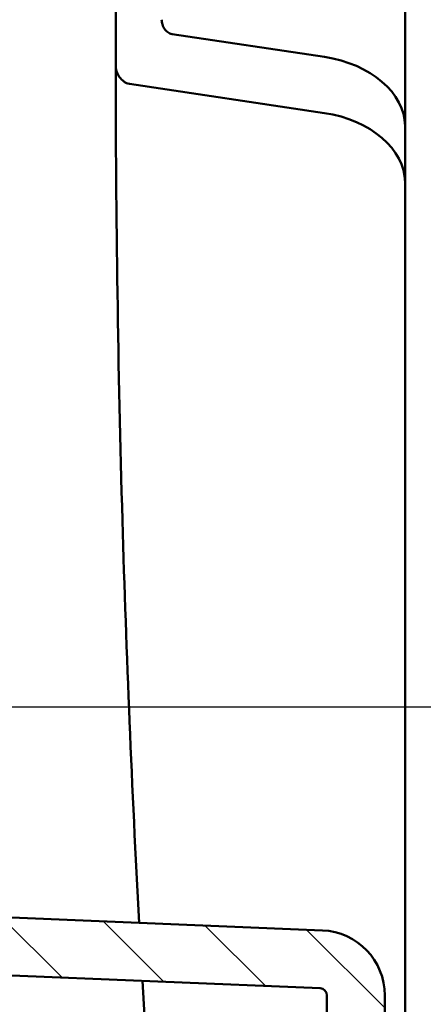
# Model space of a CAD drawing. Header units: inches. Extents: x 0.2 to 50.9, y 0.9 to 32.1.
# Tile 27 of 95: x 28.3 to 29.4, y 19.5 to 22.2. Entities that reach past the tile are written whole.
import ezdxf

# ---------------------------------------------------------------- set-up
doc = ezdxf.new("R2010")
doc.units = ezdxf.units.IN
doc.header["$LTSCALE"] = 1.5
doc.header["$MEASUREMENT"] = 0
for name, color, linetype, lineweight in [('Dimension (ANSI)', 7, 'Continuous', 25), ('Hatch (ANSI)', 7, 'Continuous', 18), ('Visible (ANSI)', 7, 'Continuous', 50)]:
    doc.layers.add(name, color=color, linetype=linetype, lineweight=lineweight)
doc.styles.get("Standard").update_dxf_attribs({"font": 'arial.ttf'})
doc.dimstyles.new('Default (ANSI)', dxfattribs={"dimscale": 1.5, "dimtxt": 0.2, "dimasz": 0.098425, "dimexe": 0.125, "dimexo": 0.0625, "dimgap": 0.031496, "dimtad": 0, "dimtih": 1, "dimtoh": 1, "dimrnd": 1e-08, "dimzin": 0, "dimdsep": 46, "dimtxsty": 'Standard', "dimcen": 0.09, "dimdle": 0.393701, "dimclrd": 256, "dimclre": 256, "dimclrt": 7, "dimadec": 0, "dimazin": 1, "dimtfac": 0.6, "dimtofl": 0, "dimtmove": 0, "dimatfit": 3, "dimfxl": 1, "dimtolj": 1, "dimtzin": 4, "dimlwd": -1, "dimlwe": -1, "dimarcsym": 0})

# ---------------------------------------------------------------- blocks, each defined once
blk = doc.blocks.new('*D66')
at = {"layer": 'Defpoints', "color": 0, "transparency": 16777216}
for p in [(27.9887, 20.3246), (29.2855, 18.555), (31.014, 18.555)]:
    blk.add_point(p, dxfattribs=at)
at = {"layer": 'Dimension (ANSI)', "transparency": 16777216}
for p, q in [((28.0825, 20.3246), (31.2015, 20.3246)), ((31.014, 20.177), (31.014, 19.6377)), ((31.014, 18.7026), (31.014, 19.2419)), ((29.3792, 18.555), (31.2015, 18.555))]:
    blk.add_line(p, q, dxfattribs=at)
for points in [[(30.9893, 20.177), (31.0386, 20.177), (31.014, 20.3246)], [(30.9893, 18.7026), (31.0386, 18.7026), (31.014, 18.555)]]:
    blk.add_solid(points, dxfattribs=at)
at = {"layer": 'Dimension (ANSI)', "color": 7, "transparency": 16777216, "insert": (30.6384, 19.5904), "char_height": 0.3, "attachment_point": 1}
blk.add_mtext('\\A1;1.77', dxfattribs=at)

msp = doc.modelspace()

# ---------------------------------------------------------------- hatches: boundary and pattern name
at = {"layer": 'Hatch (ANSI)'}
h = msp.add_hatch(dxfattribs=at)
h.set_pattern_fill('ANSI31', color=256, scale=1.5, angle=90.0002, style=0)
h.paths.add_polyline_path([(27.9863, 20.6613), (27.9863, 20.5215), (27.9863, 20.5195), (27.9863, 20.4861), (28.0847, 20.4861), (28.1437, 20.4861), (28.1437, 20.6613)])
edge = h.paths.add_edge_path()
edge.add_line((28.0492, 19.9172), (28.0492, 20.051))
edge.add_ellipse((28.0689, 20.051), major_axis=(0, 0.0197), ratio=1, start_angle=0, end_angle=90, ccw=False)
edge.add_line((28.0689, 20.0707), (28.1437, 20.0707))
edge.add_line((28.1437, 20.0707), (28.1437, 20.1672))
edge.add_line((28.1437, 20.1672), (28.0847, 20.1672))
edge.add_line((28.0847, 20.1672), (27.9863, 20.1672))
edge.add_line((27.9863, 20.1672), (27.9863, 20.1298))
edge.add_line((27.9863, 20.1298), (27.9863, 20.0904))
edge.add_ellipse((27.9666, 20.0904), major_axis=(0, -0.0197), ratio=1, start_angle=0, end_angle=90, ccw=False)
edge.add_line((27.9666, 20.0707), (27.9114, 20.0707))
edge.add_ellipse((27.9114, 20.051), major_axis=(-0.0197, 0), ratio=1, start_angle=270, end_angle=360)
edge.add_line((27.8918, 20.051), (27.8918, 19.9172))
edge.add_ellipse((27.9114, 19.9172), major_axis=(0, -0.0197), ratio=1, start_angle=270, end_angle=360)
edge.add_line((27.9114, 19.8975), (27.9666, 19.8975))
edge.add_ellipse((27.9666, 19.8778), major_axis=(0.0197, 0), ratio=1, start_angle=0, end_angle=90, ccw=False)
edge.add_line((27.9863, 19.8778), (27.9863, 19.7754))
edge.add_ellipse((28.1634, 19.7754), major_axis=(0, -0.1772), ratio=1, start_angle=270, end_angle=357.6243)
edge.add_line((28.1561, 19.5984), (29.1091, 19.5589))
edge.add_ellipse((29.1083, 19.5392), major_axis=(0.0197, -0.0008), ratio=1, start_angle=2.3757, end_angle=90, ccw=False)
edge.add_line((29.128, 19.5392), (29.128, 18.9199))
edge.add_line((29.128, 18.9199), (29.128, 18.555))
edge.add_line((29.128, 18.555), (29.1518, 18.555))
edge.add_line((29.1518, 18.555), (29.2855, 18.555))
edge.add_line((29.2855, 18.555), (29.2855, 19.5392))
edge.add_ellipse((29.1083, 19.5392), major_axis=(0, 0.1772), ratio=1, start_angle=270, end_angle=357.6243)
edge.add_line((29.1156, 19.7162), (28.1626, 19.7558))
edge.add_ellipse((28.1634, 19.7754), major_axis=(-0.0197, 0.0008), ratio=1, start_angle=2.3757, end_angle=90, ccw=False)
edge.add_line((28.1437, 19.7754), (28.1437, 19.8975))
edge.add_line((28.1437, 19.8975), (28.0689, 19.8975))
edge.add_ellipse((28.0689, 19.9172), major_axis=(-0.0197, 0), ratio=1, start_angle=0, end_angle=90, ccw=False)

# ---------------------------------------------------------------- linework, layer by layer
at = {"layer": 'Visible (ANSI)'}
for p, q in [((29.3405, 21.9056), (29.3405, 27.2395)), ((28.5531, 22.0714), (28.5531, 25.6207)), ((29.1209, 22.0934), (28.7065, 22.1556)), ((28.5904, 22.0202), (29.1209, 21.9406)), ((29.3405, 21.7528), (29.3405, 21.9056)), ((29.3405, 18.9773), (29.3405, 21.7528)), ((29.1156, 19.7162), (28.1626, 19.7558)), ((28.1561, 19.5984), (29.1091, 19.5589)), ((29.128, 19.5392), (29.128, 18.555)), ((29.2855, 18.555), (29.2855, 19.5392))]:
    msp.add_line(p, q, dxfattribs=at)
for radius in [0.1772, 0.0197]:
    msp.add_arc((29.1083, 19.5392), radius, 0, 87.6243, dxfattribs=at)
for centre, major_axis, start_param, end_param in [((29.0905, 21.9216), (-0.2491, 0.031), 3.227915, 4.676536), ((29.0905, 21.7688), (0.2491, -0.031), 0.086322, 1.534943)]:
    msp.add_ellipse(centre, major_axis=major_axis, ratio=0.694671, start_param=start_param, end_param=end_param, dxfattribs=at)
for points, knots in [([(28.6781, 22.1946), (28.6781, 22.1902), (28.6787, 22.1858), (28.6813, 22.1774), (28.6831, 22.1734), (28.6884, 22.1656), (28.6917, 22.1624), (28.6968, 22.159), (28.6986, 22.158), (28.7025, 22.1564), (28.7045, 22.1559), (28.7065, 22.1556)], [0, 0, 0, 0, 0.0334864, 0.0334864, 0.0665649, 0.0665649, 0.1056755, 0.1056755, 0.1265972, 0.1265972, 0.1467967, 0.1467967, 0.1467967, 0.1467967]), ([(28.5531, 22.0714), (28.5531, 22.0656), (28.5539, 22.0598), (28.5572, 22.0488), (28.5597, 22.0436), (28.5666, 22.0334), (28.5709, 22.0292), (28.5776, 22.0247), (28.58, 22.0233), (28.5851, 22.0213), (28.5877, 22.0206), (28.5904, 22.0202)], [0, 0, 0, 0, 0.0439412, 0.0439412, 0.0873472, 0.0873472, 0.1386657, 0.1386657, 0.1661179, 0.1661179, 0.1926228, 0.1926228, 0.1926228, 0.1926228]), ([(28.6168, 19.7369), (28.5971, 20.1019), (28.582, 20.4668), (28.5594, 21.245), (28.5533, 21.6583), (28.5531, 22.0713)], [5.163907, 5.163907, 5.163907, 5.163907, 10.001066, 10.001066, 15.484771, 15.484771, 15.484771, 15.484771])]:
    msp.add_open_spline(points, degree=3, knots=knots, dxfattribs=at)
msp.add_open_spline([(28.6955, 18.5676), (28.6683, 18.9048), (28.645, 19.2419), (28.6256, 19.5789)], degree=3, dxfattribs=at)

# ---------------------------------------------------------------- dimensions: what is measured, and where the dimension line sits
at = {"layer": 'Dimension (ANSI)'}
dim = msp.add_linear_dim(base=(31.014, 18.555), p1=(27.9887, 20.3246), p2=(29.2855, 18.555), angle=90, dimstyle='Default (ANSI)', override={"dimgap": 0.031496, "dimdec": 2, "dimtol": 0, "dimlim": 0, "dimtp": 0, "dimtm": 0, "dimtdec": 2, "dimatfit": 1}, dxfattribs=at)
dim.commit()
dim.dimension.update_dxf_attribs({"geometry": '*D66', "text_midpoint": (31.014, 19.4398), "dimtype": 160})

doc.saveas('drawing.dxf')
